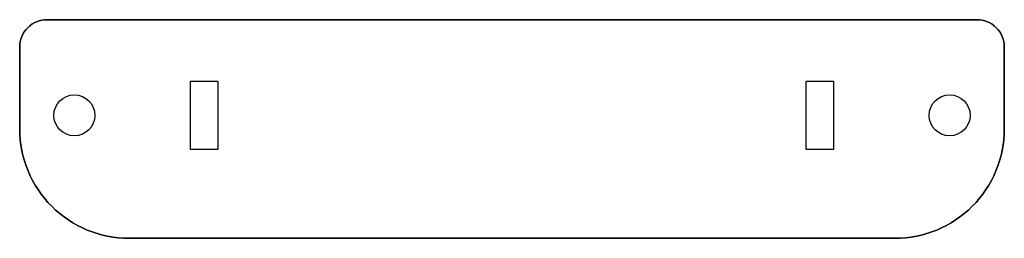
# Model space of a CAD drawing. Header units: millimetres. Extents: x -57 to 15, y -15 to 1.
import ezdxf

# ---------------------------------------------------------------- set-up
doc = ezdxf.new("R2010")
doc.units = ezdxf.units.MM
doc.layers.get('0').update_dxf_attribs({"linetype": 'CONTINUOUS'})

msp = doc.modelspace()

# ---------------------------------------------------------------- linework, layer by layer
for points in [[(15, -1, 0.414214), (13, 1), (-55, 1, 0.414214), (-57, -1), (-57, -7, 0.414214), (-49, -15), (7, -15, 0.414214), (15, -7)], [(-55, 1), (13, 1, -0.414214), (15, -1), (15, -7, -0.414214), (7, -15), (-49, -15, -0.414214), (-57, -7), (-57, -1, -0.414214)]]:
    msp.add_lwpolyline(points, format="xyb", close=True)
for points in [[(-42.5, -3.5), (-42.5, -8.5), (-44.5, -8.5), (-44.5, -3.5)], [(-44.5, -3.5), (-42.5, -3.5), (-42.5, -8.5), (-44.5, -8.5)], [(2.5, -3.5), (2.5, -8.5), (0.5, -8.5), (0.5, -3.5)], [(0.5, -3.5), (2.5, -3.5), (2.5, -8.5), (0.5, -8.5)]]:
    msp.add_lwpolyline(points, close=True)
for centre in [(-53, -6), (-53, -6), (11, -6), (11, -6)]:
    msp.add_circle(centre, 1.5)

doc.saveas('drawing.dxf')
